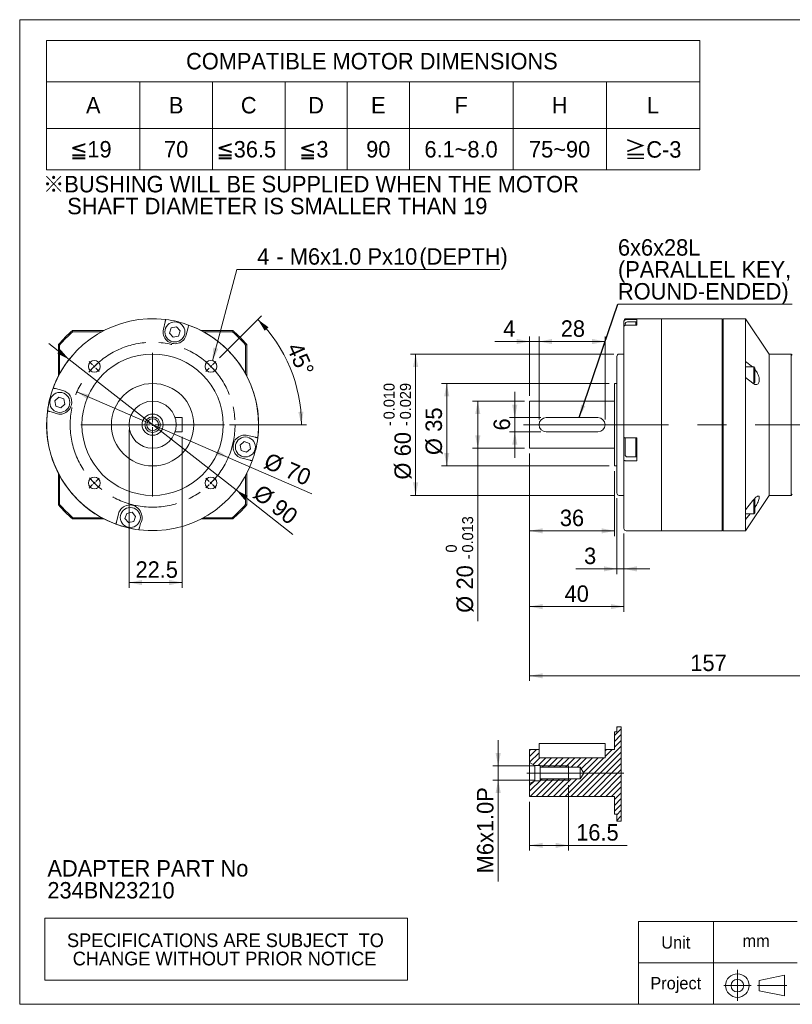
# Model space of a CAD drawing. Header units: millimetres. Extents: x 22 to 631, y 22 to 440.
# Tile 1 of 3: x 22 to 350, y 22 to 440. Entities that reach past the tile are written whole.
import ezdxf

# ---------------------------------------------------------------- set-up
doc = ezdxf.new("R2010")
doc.units = ezdxf.units.MM
doc.header["$LTSCALE"] = 2.2
doc.linetypes.add('CENTERX2', pattern=[20.32, 12.7, -2.54, 2.54, -2.54])
doc.layers.add('外框線', color=7, linetype='Continuous', lineweight=30)
doc.styles.add('SLDTEXTSTYLE0', font='ARIAL.TTF', dxfattribs={"width": 0.948})
doc.styles.add('SLDTEXTSTYLE4', font='ARIAL.TTF', dxfattribs={"width": 0.948, "bigfont": 'bigfont'})
doc.styles.add('SLDTEXTSTYLE5', font='MINGLIU.TTC', dxfattribs={"bigfont": 'bigfont'})
doc.styles.get("Standard").update_dxf_attribs({"font": 'ARIAL.TTF'})
doc.dimstyles.new('SLDDIMSTYLE0', dxfattribs={"dimtxt": 6.780361, "dimasz": 5.5, "dimexe": 0, "dimexo": 0.0625, "dimgap": 1.69509, "dimtad": 1, "dimdec": 4, "dimrnd": 1e-09, "dimzin": 12, "dimdsep": 46, "dimtxsty": 'SLDTEXTSTYLE0', "dimsah": 1, "dimcen": 0.09, "dimadec": 0, "dimazin": 0, "dimtfac": 1, "dimtdec": 4, "dimtmove": 0, "dimatfit": 3, "dimfxl": 0, "dimtolj": 1, "dimtzin": 12, "dimarcsym": 0})
doc.dimstyles.new('SLDDIMSTYLE1', dxfattribs={"dimtxt": 6.780361, "dimasz": 5.5, "dimexe": 0, "dimexo": 0.0625, "dimgap": 1.69509, "dimtad": 1, "dimdec": 4, "dimlfac": 2.2, "dimzin": 12, "dimdsep": 46, "dimtxsty": 'SLDTEXTSTYLE0', "dimsah": 1, "dimcen": 0.09, "dimadec": 4, "dimazin": 0, "dimtfac": 1, "dimtdec": 4, "dimtofl": 0, "dimtmove": 0, "dimatfit": 3, "dimfxl": 0, "dimtolj": 1, "dimtzin": 12, "dimarcsym": 0})
doc.dimstyles.new('SLDDIMSTYLE2', dxfattribs={"dimtxt": 6.780361, "dimasz": 5.5, "dimexe": 0, "dimexo": 0.0625, "dimgap": 1.69509, "dimtad": 1, "dimdec": 4, "dimrnd": 1e-09, "dimzin": 12, "dimdsep": 46, "dimtxsty": 'SLDTEXTSTYLE0', "dimsah": 1, "dimcen": 0.09, "dimadec": 0, "dimazin": 0, "dimtfac": 1, "dimtdec": 4, "dimtmove": 0, "dimatfit": 3, "dimfxl": 0, "dimtolj": 1, "dimtzin": 12, "dimarcsym": 0})
doc.dimstyles.new('SLDDIMSTYLE3', dxfattribs={"dimtxt": 6.780361, "dimasz": 5.5, "dimexe": 0, "dimexo": 0.0625, "dimgap": 1.69509, "dimtad": 1, "dimdec": 4, "dimrnd": 1e-09, "dimzin": 12, "dimdsep": 46, "dimtxsty": 'SLDTEXTSTYLE0', "dimsah": 1, "dimcen": 0.09, "dimadec": 0, "dimazin": 0, "dimtfac": 1, "dimtdec": 4, "dimtofl": 0, "dimtmove": 0, "dimatfit": 3, "dimfxl": 0, "dimtolj": 1, "dimtzin": 12, "dimarcsym": 0})
doc.dimstyles.new('SLDDIMSTYLE4', dxfattribs={"dimtxt": 6.780361, "dimasz": 5.5, "dimexe": 0, "dimexo": 0.0625, "dimgap": 1.69509, "dimtad": 0, "dimtih": 1, "dimtoh": 1, "dimdec": 0, "dimrnd": 1e-09, "dimzin": 12, "dimdsep": 46, "dimtxsty": 'SLDTEXTSTYLE0', "dimsah": 1, "dimcen": 0.09, "dimadec": 0, "dimazin": 0, "dimtfac": 1, "dimtdec": 4, "dimtofl": 0, "dimtmove": 0, "dimatfit": 3, "dimfxl": 0, "dimtolj": 1, "dimtzin": 12, "dimarcsym": 0})
doc.dimstyles.new('SLDDIMSTYLE6', dxfattribs={"dimtxt": 6.780361, "dimasz": 5.5, "dimexe": 0, "dimexo": 0.0625, "dimgap": 1.69509, "dimtad": 1, "dimdec": 4, "dimrnd": 1e-09, "dimzin": 12, "dimdsep": 46, "dimtxsty": 'SLDTEXTSTYLE0', "dimsah": 1, "dimcen": 0.09, "dimadec": 0, "dimazin": 0, "dimtfac": 1, "dimtdec": 4, "dimtofl": 0, "dimtmove": 0, "dimatfit": 3, "dimfxl": 0, "dimtolj": 1, "dimtzin": 12, "dimarcsym": 0})
doc.dimstyles.new('SLDDIMSTYLE7', dxfattribs={"dimtxt": 6.780361, "dimasz": 5.5, "dimexe": 0, "dimexo": 0.0625, "dimgap": 1.69509, "dimtad": 1, "dimdec": 4, "dimrnd": 1e-09, "dimzin": 12, "dimdsep": 46, "dimtxsty": 'SLDTEXTSTYLE0', "dimsah": 1, "dimcen": 0.09, "dimadec": 0, "dimazin": 0, "dimtol": 1, "dimtm": 0.013, "dimtfac": 1, "dimtdec": 3, "dimtofl": 0, "dimtmove": 0, "dimatfit": 3, "dimfxl": 0, "dimtolj": 1, "dimarcsym": 0})
doc.dimstyles.new('SLDDIMSTYLE8', dxfattribs={"dimtxt": 6.780361, "dimasz": 5.5, "dimexe": 0, "dimexo": 0.0625, "dimgap": 1.69509, "dimtad": 1, "dimdec": 4, "dimrnd": 1e-09, "dimzin": 12, "dimdsep": 46, "dimtxsty": 'SLDTEXTSTYLE0', "dimsah": 1, "dimcen": 0.09, "dimadec": 0, "dimazin": 0, "dimtol": 1, "dimtp": -0.01, "dimtm": 0.029, "dimtfac": 1, "dimtdec": 3, "dimtofl": 0, "dimtmove": 0, "dimatfit": 3, "dimfxl": 0, "dimtolj": 1, "dimtzin": 0, "dimarcsym": 0})
doc.dimstyles.new('SLDDIMSTYLE9', dxfattribs={"dimtxt": 0, "dimasz": 5.5, "dimexe": 0, "dimexo": 0.0625, "dimgap": 0, "dimtad": 0, "dimtih": 1, "dimtoh": 1, "dimdec": 0, "dimrnd": 1e-09, "dimzin": 0, "dimdsep": 46, "dimtxsty": 'Standard', "dimsah": 1, "dimcen": 0.09, "dimadec": 0, "dimazin": 0, "dimtfac": 5.5, "dimtdec": 0, "dimtofl": 0, "dimtmove": 0, "dimatfit": 3, "dimfxl": 0, "dimtolj": 1, "dimtzin": 0, "dimarcsym": 0})

# ---------------------------------------------------------------- blocks, each defined once
blk = doc.blocks.new('E2')
at = {"layer": '外框線', "color": 7, "lineweight": 0}
for p, q in [((284.62, 57.22), (284.62, 22.02)), ((352.08, 57.22), (284.62, 57.22)), ((316.56, 57.22), (316.56, 22.02)), ((352.08, 39.62), (284.62, 39.62)), ((335.94, 32.17), (346.67, 34.37)), ((346.67, 34.37), (346.67, 25.57)), ((335.94, 32.17), (335.94, 27.77)), ((335.94, 27.77), (346.67, 25.57))]:
    blk.add_line(p, q, dxfattribs=at)
at = {"layer": '外框線', "color": 7, "linetype": 'CENTERX2', "lineweight": 0}
for p, q in [((326.65, 36.7), (326.65, 23.47)), ((320.87, 29.96), (332.45, 29.96)), ((335.15, 29.96), (347.62, 29.96))]:
    blk.add_line(p, q, dxfattribs=at)
at = {"layer": '外框線', "color": 7, "lineweight": 0}
for radius in [5, 2.7]:
    blk.add_circle((326.65, 29.96), radius, dxfattribs=at)
at = {"color": 7, "linetype": 'Continuous', "lineweight": 0, "char_height": 5.239, "attachment_point": 1, "style": 'SLDTEXTSTYLE0'}
for s, insert in [('Unit', (294.34, 50.9)), ('mm', (328.82, 51.55)), ('Project', (289.69, 33.59))]:
    blk.add_mtext(s, dxfattribs=dict(at, insert=insert))
blk = doc.blocks.new('SW_NOTE_0')
at = {"color": 0, "linetype": 'Continuous', "lineweight": 0, "char_height": 6.985, "attachment_point": 1, "style": 'SLDTEXTSTYLE0'}
for s, insert in [('ADAPTER PART No', (0, 9)), ('234BN23210', (0, -0.31))]:
    blk.add_mtext(s, dxfattribs=dict(at, insert=insert))
blk = doc.blocks.new('SW_NOTE_1')
at = {"color": 0, "linetype": 'Continuous', "lineweight": 0, "char_height": 6.985, "attachment_point": 1}
for s, insert, style in [('\\M+181A6BUSHING WILL BE SUPPLIED WHEN THE MOTOR', (0, 9), 'SLDTEXTSTYLE4'), ('    SHAFT DIAMETER IS SMALLER THAN 19', (0, -0.31), 'SLDTEXTSTYLE0')]:
    blk.add_mtext(s, dxfattribs=dict(at, insert=insert, style=style))
blk = doc.blocks.new('SW_TABLEANNOTATION_0')
at = {"color": 0, "linetype": 'Continuous', "lineweight": 0}
for p, q in [((0, 0), (0, -55)), ((277.2, 0), (0, 0)), ((277.2, -55), (277.2, 0)), ((0, -17.6), (277.2, -17.6)), ((39.6, -17.6), (39.6, -55)), ((70.4, -17.6), (70.4, -55)), ((101.2, -17.6), (101.2, -55)), ((127.6, -17.6), (127.6, -55)), ((154, -17.6), (154, -55)), ((198, -17.6), (198, -55)), ((237.6, -17.6), (237.6, -55)), ((0, -37.4), (277.2, -37.4)), ((0, -55), (277.2, -55))]:
    blk.add_line(p, q, dxfattribs=at)
at = {"color": 0, "linetype": 'Continuous', "lineweight": 0, "attachment_point": 1}
for s, insert, char_height, style in [('COMPATIBLE MOTOR DIMENSIONS', (59.18, -5.33), 6.985, 'SLDTEXTSTYLE0'), ('A', (16.7, -24.03), 6.98, 'SLDTEXTSTYLE0'), ('B', (51.9, -24.03), 6.98, 'SLDTEXTSTYLE0'), ('C', (82.44, -24.03), 6.98, 'SLDTEXTSTYLE0'), ('D', (111.04, -24.03), 6.98, 'SLDTEXTSTYLE0'), ('E', (137.7, -24.03), 6.98, 'SLDTEXTSTYLE0'), ('F', (173.15, -24.03), 6.98, 'SLDTEXTSTYLE0'), ('H', (214.44, -24.03), 6.98, 'SLDTEXTSTYLE0'), ('L', (254.81, -24.03), 6.98, 'SLDTEXTSTYLE0'), ('\\M+1818519', (9.97, -42.73), 6.985, 'SLDTEXTSTYLE4'), ('70', (49.83, -42.73), 6.985, 'SLDTEXTSTYLE0'), ('\\M+1818536.5', (72.09, -42.73), 6.985, 'SLDTEXTSTYLE4'), ('\\M+181853', (107.16, -42.73), 6.985, 'SLDTEXTSTYLE4'), ('90', (135.63, -42.73), 6.985, 'SLDTEXTSTYLE0'), ('6.1~8.0', (160.35, -42.73), 6.985, 'SLDTEXTSTYLE0'), ('75~90', (204.74, -42.73), 6.985, 'SLDTEXTSTYLE0'), ('\\M+18186', (245.24, -42.94), 6.985, 'SLDTEXTSTYLE5'), ('C-3', (254.55, -42.79), 6.985, 'SLDTEXTSTYLE0')]:
    blk.add_mtext(s, dxfattribs=dict(at, insert=insert, char_height=char_height, style=style))
blk = doc.blocks.new('SW_TABLEANNOTATION_1')
at = {"color": 0, "linetype": 'Continuous', "lineweight": 0}
for p, q in [((0, 0), (0, -26.4)), ((154, 0), (0, 0)), ((154, -26.4), (154, 0)), ((0, -26.4), (154, -26.4))]:
    blk.add_line(p, q, dxfattribs=at)
at = {"color": 0, "linetype": 'Continuous', "lineweight": 0, "char_height": 5.8208, "attachment_point": 1, "style": 'SLDTEXTSTYLE0'}
for s, insert in [('SPECIFICATIONS ARE SUBJECT  TO ', (9.46, -6.5)), ('CHANGE WITHOUT PRIOR NOTICE', (11.89, -14.26))]:
    blk.add_mtext(s, dxfattribs=dict(at, insert=insert))
blk = doc.blocks.new('*D11')
at = {"color": 7, "linetype": 'Continuous', "lineweight": 0}
for q in [(46.3, 281.97), (146.06, 238.77)]:
    blk.add_line((110.54, 254.15), q, dxfattribs=at)
for points in [[(46.3, 281.97), (50.91, 278.77), (51.78, 280.79)], [(110.54, 254.15), (105.93, 257.34), (105.05, 255.32)]]:
    blk.add_solid(points, dxfattribs=at)
at = {"color": 7, "linetype": 'Continuous', "lineweight": 0, "char_height": 6.985, "attachment_point": 1, "rotation": 336.5845, "style": 'SLDTEXTSTYLE0'}
for s, insert in [('%%c', (127.86, 256.44)), ('70', (136.93, 252.51))]:
    blk.add_mtext(s, dxfattribs=dict(at, insert=insert))
blk = doc.blocks.new('*D12')
at = {"color": 7, "linetype": 'Continuous', "lineweight": 0}
for p, q in [((106.84, 296.48), (124.65, 314.29)), ((111.12, 268.06), (143.8, 268.06))]:
    blk.add_line(p, q, dxfattribs=at)
blk.add_arc((78.42, 268.06), 63.18, 0, 45, dxfattribs=at)
for points in [[(123.1, 312.73), (126, 307.94), (127.62, 309.42)], [(141.6, 268.06), (142.46, 273.6), (140.26, 273.5)]]:
    blk.add_solid(points, dxfattribs=at)
at = {"color": 7, "linetype": 'Continuous', "lineweight": 0, "insert": (141.59, 303.68), "char_height": 6.985, "attachment_point": 1, "rotation": 293.8543, "style": 'SLDTEXTSTYLE0'}
blk.add_mtext('45°', dxfattribs=at)
blk = doc.blocks.new('*D13')
at = {"color": 7, "linetype": 'Continuous', "lineweight": 0}
for p, q in [((42.96, 295.77), (34.3, 302.54)), ((113.87, 240.34), (42.96, 295.77)), ((113.87, 240.34), (138.01, 221.48))]:
    blk.add_line(p, q, dxfattribs=at)
blk.add_arc((78.42, 268.06), 45, 139.1892, 259.7603, dxfattribs=at)
for points in [[(42.96, 295.77), (39.31, 300.02), (37.95, 298.29)], [(113.87, 240.34), (117.53, 236.09), (118.88, 237.82)]]:
    blk.add_solid(points, dxfattribs=at)
at = {"color": 7, "linetype": 'Continuous', "lineweight": 0, "char_height": 6.985, "attachment_point": 1, "rotation": 321.9881, "style": 'SLDTEXTSTYLE0'}
for s, insert in [('%%c', (124.85, 243.17)), ('90', (132.65, 237.08))]:
    blk.add_mtext(s, dxfattribs=dict(at, insert=insert))
blk = doc.blocks.new('*D14')
at = {"color": 7, "linetype": 'Continuous', "lineweight": 0}
for p, q in [((68.42, 265.86), (68.42, 198.86)), ((90.92, 262.86), (90.92, 198.86)), ((68.42, 201.06), (90.92, 201.06))]:
    blk.add_line(p, q, dxfattribs=at)
for points in [[(68.42, 201.06), (73.92, 199.96), (73.92, 202.16)], [(90.92, 201.06), (85.42, 202.16), (85.42, 199.96)]]:
    blk.add_solid(points, dxfattribs=at)
at = {"color": 7, "linetype": 'Continuous', "lineweight": 0, "insert": (71.17, 210.06), "char_height": 6.985, "attachment_point": 1, "style": 'SLDTEXTSTYLE0'}
blk.add_mtext('22.5', dxfattribs=at)
blk = doc.blocks.new('*D15')
at = {"color": 7, "linetype": 'Continuous', "lineweight": 0}
for p, q in [((103.81, 295.22), (114.18, 333.99)), ((114.18, 333.99), (225.78, 333.99))]:
    blk.add_line(p, q, dxfattribs=at)
blk.add_solid([(103.81, 295.22), (106.3, 300.25), (104.17, 300.82)], dxfattribs=at)
at = {"color": 7, "linetype": 'Continuous', "lineweight": 0, "attachment_point": 1, "style": 'SLDTEXTSTYLE0'}
for s, insert, char_height in [('4', (122.82, 342.99), 6.98), ('M6x1.0', (136.67, 342.99), 6.985), ('Px', (169.64, 342.99), 6.985), ('10', (180.5, 342.99), 6.985), ('(DEPTH)', (191.67, 342.99), 6.985), (' - ', (128.4, 342.99), 6.985)]:
    blk.add_mtext(s, dxfattribs=dict(at, insert=insert, char_height=char_height))
blk = doc.blocks.new('SW_CENTERMARKSYMBOL_0')
at = {"color": 0, "linetype": 'Continuous', "lineweight": 0}
for p, q in [((0, 1), (0, 30.5)), ((-1, 0), (-30.5, 0)), ((0, 0), (-0.5, 0)), ((0, 0), (0, 0.5)), ((0, 0), (0, -0.5)), ((0, 0), (0.5, 0)), ((1, 0), (30.5, 0)), ((0, -1), (0, -30.5))]:
    blk.add_line(p, q, dxfattribs=at)
blk = doc.blocks.new('SW_CENTERMARKSYMBOL_1')
at = {"color": 0, "linetype": 'Continuous', "lineweight": 0}
for p, q in [((-50.2, 0.71), (-51.62, 2.12)), ((-49.5, 0), (-49.85, 0.35)), ((0, 0), (-0.35, -0.35)), ((0, 0), (0.35, 0.35)), ((0.71, 0.71), (2.12, 2.12)), ((-49.5, 0), (-49.14, -0.35)), ((-48.79, -0.71), (-47.38, -2.12)), ((-0.71, -0.71), (-2.12, -2.12)), ((-49.5, -49.5), (-49.85, -49.85)), ((-49.5, -49.5), (-49.14, -49.14)), ((-48.79, -48.79), (-47.38, -47.38)), ((-0.71, -48.79), (-2.12, -47.38)), ((0, -49.5), (-0.35, -49.14)), ((0, -49.5), (0.35, -49.85)), ((-50.2, -50.2), (-51.62, -51.62)), ((0.71, -50.2), (2.12, -51.62))]:
    blk.add_line(p, q, dxfattribs=at)
for start, end in [(134.1815, 135), (130.0889, 133.363), (46.637, 49.9111), (45, 45.8185), (136.637, 139.9111), (135, 135.8185), (44.1815, 45), (40.0889, 43.363), (220.0889, 223.363), (224.1815, 225), (225, 225.8185), (314.1815, 315), (315, 315.8185), (316.637, 319.9111), (226.637, 229.9111), (310.0889, 313.363)]:
    blk.add_arc((-24.75, -24.75), 35, start, end, dxfattribs=at)
blk = doc.blocks.new('*D18')
at = {"color": 7, "linetype": 'Continuous', "lineweight": 0}
for p, q in [((238.47, 255.86), (238.47, 159.26)), ((395.47, 232.04), (395.47, 159.26)), ((238.47, 161.46), (395.47, 161.46))]:
    blk.add_line(p, q, dxfattribs=at)
for points in [[(238.47, 161.46), (243.97, 160.36), (243.97, 162.56)], [(395.47, 161.46), (389.97, 162.56), (389.97, 160.36)]]:
    blk.add_solid(points, dxfattribs=at)
at = {"color": 7, "linetype": 'Continuous', "lineweight": 0, "insert": (306.69, 170.46), "char_height": 6.985, "attachment_point": 1, "style": 'SLDTEXTSTYLE0'}
blk.add_mtext('157', dxfattribs=at)
blk = doc.blocks.new('*D24')
at = {"color": 7, "linetype": 'Continuous', "lineweight": 0}
for p, q in [((232.16, 271.06), (232.16, 282.06)), ((243.27, 271.06), (229.96, 271.06)), ((232.16, 271.06), (232.16, 265.06)), ((243.27, 265.06), (229.96, 265.06)), ((232.16, 265.06), (232.16, 254.06))]:
    blk.add_line(p, q, dxfattribs=at)
for points in [[(232.16, 271.06), (233.26, 276.56), (231.06, 276.56)], [(232.16, 265.06), (231.06, 259.56), (233.26, 259.56)]]:
    blk.add_solid(points, dxfattribs=at)
at = {"color": 7, "linetype": 'Continuous', "lineweight": 0, "insert": (223.16, 265.61), "char_height": 6.98, "attachment_point": 1, "rotation": 90, "style": 'SLDTEXTSTYLE0'}
blk.add_mtext('6', dxfattribs=at)
blk = doc.blocks.new('*D25')
at = {"color": 7, "linetype": 'Continuous', "lineweight": 0}
for p, q in [((236.27, 278.06), (214.27, 278.06)), ((216.47, 278.06), (216.47, 258.06)), ((236.27, 258.06), (214.27, 258.06)), ((216.47, 258.06), (216.47, 184.71))]:
    blk.add_line(p, q, dxfattribs=at)
for points in [[(216.47, 278.06), (215.37, 272.56), (217.57, 272.56)], [(216.47, 258.06), (217.57, 263.56), (215.37, 263.56)]]:
    blk.add_solid(points, dxfattribs=at)
at = {"color": 7, "linetype": 'Continuous', "lineweight": 0, "attachment_point": 1, "rotation": 90, "style": 'SLDTEXTSTYLE0'}
for s, insert, char_height in [('0.013', (209.82, 213.78), 4.657), ('0', (202.88, 213.78), 4.66), ('-', (209.82, 210.94), 4.66), ('20', (207.47, 198.1), 6.985), ('%%c', (207.47, 188.21), 6.985)]:
    blk.add_mtext(s, dxfattribs=dict(at, insert=insert, char_height=char_height))
blk = doc.blocks.new('*D26')
at = {"color": 7, "linetype": 'Continuous', "lineweight": 0}
for p, q in [((272.27, 285.56), (201.07, 285.56)), ((203.27, 250.56), (203.27, 285.56)), ((272.27, 250.56), (201.07, 250.56))]:
    blk.add_line(p, q, dxfattribs=at)
for points in [[(203.27, 285.56), (202.17, 280.06), (204.37, 280.06)], [(203.27, 250.56), (204.37, 256.06), (202.17, 256.06)]]:
    blk.add_solid(points, dxfattribs=at)
at = {"color": 7, "linetype": 'Continuous', "lineweight": 0, "char_height": 6.985, "attachment_point": 1, "rotation": 90, "style": 'SLDTEXTSTYLE0'}
for s, insert in [('35', (194.27, 265.08)), ('%%c', (194.27, 255.19))]:
    blk.add_mtext(s, dxfattribs=dict(at, insert=insert))
blk = doc.blocks.new('*D27')
at = {"color": 7, "linetype": 'Continuous', "lineweight": 0}
for p, q in [((274.27, 298.06), (187.87, 298.06)), ((190.07, 298.06), (190.07, 238.06)), ((274.27, 238.06), (187.87, 238.06))]:
    blk.add_line(p, q, dxfattribs=at)
for points in [[(190.07, 298.06), (188.97, 292.56), (191.17, 292.56)], [(190.07, 238.06), (191.17, 243.56), (188.97, 243.56)]]:
    blk.add_solid(points, dxfattribs=at)
at = {"color": 7, "linetype": 'Continuous', "lineweight": 0, "attachment_point": 1, "rotation": 90, "style": 'SLDTEXTSTYLE0'}
for s, insert, char_height in [('0.010', (176.48, 270.34), 4.657), ('0.029', (183.42, 270.34), 4.657), ('-', (176.48, 267.49), 4.66), ('-', (183.42, 267.49), 4.66), ('60', (181.07, 254.65), 6.985), ('%%c', (181.07, 244.76), 6.985)]:
    blk.add_mtext(s, dxfattribs=dict(at, insert=insert, char_height=char_height))
blk = doc.blocks.new('*D28')
at = {"color": 7, "linetype": 'Continuous', "lineweight": 0}
for p, q in [((238.47, 280.26), (238.47, 305.57)), ((242.47, 270.26), (242.47, 305.57)), ((238.47, 303.37), (223.76, 303.37)), ((238.47, 303.37), (242.47, 303.37)), ((242.47, 303.37), (253.47, 303.37))]:
    blk.add_line(p, q, dxfattribs=at)
for points in [[(238.47, 303.37), (232.97, 304.47), (232.97, 302.27)], [(242.47, 303.37), (247.97, 302.27), (247.97, 304.47)]]:
    blk.add_solid(points, dxfattribs=at)
at = {"color": 7, "linetype": 'Continuous', "lineweight": 0, "insert": (227.25, 312.37), "char_height": 6.98, "attachment_point": 1, "style": 'SLDTEXTSTYLE0'}
blk.add_mtext('4', dxfattribs=at)
blk = doc.blocks.new('*D29')
at = {"color": 7, "linetype": 'Continuous', "lineweight": 0}
for p, q in [((242.47, 270.26), (242.47, 305.57)), ((270.47, 270.26), (270.47, 305.57)), ((242.47, 303.37), (270.47, 303.37))]:
    blk.add_line(p, q, dxfattribs=at)
for points in [[(242.47, 303.37), (247.97, 302.27), (247.97, 304.47)], [(270.47, 303.37), (264.97, 304.47), (264.97, 302.27)]]:
    blk.add_solid(points, dxfattribs=at)
at = {"color": 7, "linetype": 'Continuous', "lineweight": 0, "insert": (251.67, 312.37), "char_height": 6.985, "attachment_point": 1, "style": 'SLDTEXTSTYLE0'}
blk.add_mtext('28', dxfattribs=at)
blk = doc.blocks.new('*D30')
at = {"color": 7, "linetype": 'Continuous', "lineweight": 0}
for p, q in [((238.47, 255.86), (238.47, 220.8)), ((274.47, 248.36), (274.47, 220.8)), ((238.47, 223), (274.47, 223))]:
    blk.add_line(p, q, dxfattribs=at)
for points in [[(238.47, 223), (243.97, 221.9), (243.97, 224.1)], [(274.47, 223), (268.97, 224.1), (268.97, 221.9)]]:
    blk.add_solid(points, dxfattribs=at)
at = {"color": 7, "linetype": 'Continuous', "lineweight": 0, "insert": (251.3, 232), "char_height": 6.985, "attachment_point": 1, "style": 'SLDTEXTSTYLE0'}
blk.add_mtext('36', dxfattribs=at)
blk = doc.blocks.new('*D31')
at = {"color": 7, "linetype": 'Continuous', "lineweight": 0}
for p, q in [((275.47, 236.86), (275.47, 204.66)), ((278.47, 221.86), (278.47, 204.66)), ((275.47, 206.86), (258.09, 206.86)), ((275.47, 206.86), (278.47, 206.86)), ((278.47, 206.86), (289.47, 206.86))]:
    blk.add_line(p, q, dxfattribs=at)
for points in [[(275.47, 206.86), (269.97, 207.96), (269.97, 205.76)], [(278.47, 206.86), (283.97, 205.76), (283.97, 207.96)]]:
    blk.add_solid(points, dxfattribs=at)
at = {"color": 7, "linetype": 'Continuous', "lineweight": 0, "insert": (261.58, 215.87), "char_height": 6.98, "attachment_point": 1, "style": 'SLDTEXTSTYLE0'}
blk.add_mtext('3', dxfattribs=at)
blk = doc.blocks.new('*D32')
at = {"color": 7, "linetype": 'Continuous', "lineweight": 0}
for p, q in [((238.47, 255.86), (238.47, 188.64)), ((278.47, 221.86), (278.47, 188.64)), ((238.47, 190.84), (278.47, 190.84))]:
    blk.add_line(p, q, dxfattribs=at)
for points in [[(238.47, 190.84), (243.97, 189.74), (243.97, 191.94)], [(278.47, 190.84), (272.97, 191.94), (272.97, 189.74)]]:
    blk.add_solid(points, dxfattribs=at)
at = {"color": 7, "linetype": 'Continuous', "lineweight": 0, "insert": (253.3, 199.84), "char_height": 6.985, "attachment_point": 1, "style": 'SLDTEXTSTYLE0'}
blk.add_mtext('40', dxfattribs=at)
blk = doc.blocks.new('SW_NOTE_2')
at = {"color": 0, "linetype": 'Continuous', "lineweight": 0}
for p, q in [((0, 0), (73.99, 0)), ((73.99, 0), (0, 0)), ((0, 0), (73.99, 0)), ((73.99, 0), (0, 0)), ((0, 0), (73.99, 0)), ((73.99, 0), (0, 0))]:
    blk.add_line(p, q, dxfattribs=at)
at = {"color": 0, "linetype": 'Continuous', "lineweight": 0, "char_height": 6.985, "attachment_point": 1, "style": 'SLDTEXTSTYLE0'}
for s, insert in [('6x6x28L', (0, 27.63)), ('(PARALLEL KEY,', (0, 18.32)), ('ROUND-ENDED)', (0, 9.01))]:
    blk.add_mtext(s, dxfattribs=dict(at, insert=insert))
blk = doc.blocks.new('SW_HATCH_0')
at = {"color": 0, "linetype": 'Continuous', "lineweight": 0}
for p, q in [((-1, 36.04), (1.91, 38.95)), ((0, 39.51), (0.28, 39.79)), ((-1, 33.57), (1.91, 36.48)), ((-1, 31.1), (1.91, 34.01)), ((-37, 27.21), (-34.06, 30.15)), ((-37, 29.68), (-36.53, 30.15)), ((-19.48, 10.15), (1.91, 31.54)), ((-5, 27.1), (-1.95, 30.15)), ((-5, 29.57), (-4.42, 30.15)), ((-37, 24.74), (-33, 28.74)), ((-35.49, 23.78), (-32.62, 26.65)), ((-33.4, 23.4), (-30.15, 26.65)), ((-31.68, 22.65), (-27.68, 26.65)), ((-29.21, 22.65), (-25.21, 26.65)), ((-26.74, 22.65), (-22.74, 26.65)), ((-24.27, 22.65), (-20.27, 26.65)), ((-21.95, 10.15), (-5.45, 26.65)), ((-21.8, 22.65), (-17.8, 26.65)), ((-19.33, 22.65), (-15.33, 26.65)), ((-17.01, 10.15), (1.91, 29.07)), ((-16.86, 22.65), (-12.86, 26.65)), ((-15.08, 21.96), (-10.39, 26.65)), ((-14.54, 10.15), (1.91, 26.6)), ((-14.16, 20.42), (-7.92, 26.65)), ((-12.07, 10.15), (1.91, 24.14)), ((-9.6, 10.15), (1.91, 21.67)), ((-37, 12.39), (-31.74, 17.65)), ((-37, 14.86), (-35.13, 16.73)), ((-36.77, 10.15), (-29.27, 17.65)), ((-34.3, 10.15), (-26.8, 17.65)), ((-31.83, 10.15), (-24.33, 17.65)), ((-29.36, 10.15), (-21.86, 17.65)), ((-26.89, 10.15), (-19.39, 17.65)), ((-24.42, 10.15), (-16.92, 17.65)), ((-7.13, 10.15), (1.91, 19.2)), ((-4.67, 10.15), (1.91, 16.73)), ((-2.2, 10.15), (1.91, 14.26)), ((-1, 8.88), (1.91, 11.79)), ((-1, 6.41), (1.91, 9.32)), ((-1, 3.94), (1.91, 6.85)), ((0, 2.47), (1.91, 4.38)), ((0, 0), (1.91, 1.91))]:
    blk.add_line(p, q, dxfattribs=at)
blk = doc.blocks.new('*D45')
at = {"color": 7, "linetype": 'Continuous', "lineweight": 0}
for p, q in [((225.11, 123.19), (225.11, 134.19)), ((240.77, 123.19), (222.91, 123.19)), ((225.11, 117.19), (225.11, 123.19)), ((240.77, 117.19), (222.91, 117.19)), ((225.11, 117.19), (225.11, 74.09))]:
    blk.add_line(p, q, dxfattribs=at)
for points in [[(225.11, 123.19), (226.21, 128.69), (224.01, 128.69)], [(225.11, 117.19), (224.01, 111.69), (226.21, 111.69)]]:
    blk.add_solid(points, dxfattribs=at)
at = {"color": 7, "linetype": 'Continuous', "lineweight": 0, "attachment_point": 1, "rotation": 90, "style": 'SLDTEXTSTYLE0'}
for s, insert, char_height in [('x1.0P', (216.1, 90.5), 6.985), ('6', (216.1, 85.33), 6.98), ('M', (216.1, 77.58), 6.98)]:
    blk.add_mtext(s, dxfattribs=dict(at, insert=insert, char_height=char_height))
blk = doc.blocks.new('*D46')
at = {"color": 7, "linetype": 'Continuous', "lineweight": 0}
for p, q in [((254.97, 114.99), (254.97, 87.27)), ((238.47, 107.99), (238.47, 87.27)), ((238.47, 89.47), (254.97, 89.47)), ((254.97, 89.47), (279.84, 89.47))]:
    blk.add_line(p, q, dxfattribs=at)
for points in [[(238.47, 89.47), (243.97, 88.37), (243.97, 90.57)], [(254.97, 89.47), (249.47, 90.57), (249.47, 88.37)]]:
    blk.add_solid(points, dxfattribs=at)
at = {"color": 7, "linetype": 'Continuous', "lineweight": 0, "insert": (258.24, 98.48), "char_height": 6.985, "attachment_point": 1, "style": 'SLDTEXTSTYLE0'}
blk.add_mtext('16.5', dxfattribs=at)

msp = doc.modelspace()

# ---------------------------------------------------------------- linework, layer by layer
at = {"color": 7, "linetype": 'Continuous', "lineweight": 0}
for p, q in [((22, 440), (631.4, 440)), ((22, 22), (22, 440)), ((277.382967, 139.826828), (275.473891, 139.826828)), ((242.973893, 123.186392), (254.973892, 123.186392)), ((254.973892, 117.186391), (254.973892, 123.186392)), ((242.973893, 117.186391), (254.973892, 117.186391)), ((22, 22), (631.4, 22))]:
    msp.add_line(p, q, dxfattribs=at)
at = {"color": 7, "linetype": 'Continuous', "lineweight": 15}
for p, q in [((83.761507, 311.730622), (83.010984, 308.604466)), ((88.605904, 309.627204), (86.342804, 309.167078)), ((90.135933, 307.897361), (88.605904, 309.627204)), ((92.734682, 306.270013), (93.485206, 309.396169)), ((278.47389, 311.730622), (278.47389, 312.056257)), ((278.47389, 311.730622), (278.47389, 309.396169)), ((278.47389, 262.713046), (278.47389, 309.396169)), ((278.973891, 310.271161), (278.973891, 310.687239)), ((294.37389, 313.056259), (279.47389, 313.056259)), ((283.97389, 312.709188), (279.47389, 312.709188)), ((279.47389, 310.374735), (283.97389, 310.374735)), ((283.473891, 311.687237), (279.973889, 311.687237)), ((283.97389, 311.18724), (283.473891, 311.687237)), ((283.473891, 310.374735), (283.473891, 311.687237)), ((283.97389, 310.374735), (283.97389, 312.709188)), ((294.47389, 313.056259), (294.37389, 312.956257)), ((294.37389, 223.056255), (294.37389, 313.056259)), ((320.17389, 313.056259), (294.47389, 313.056259)), ((294.47389, 268.056257), (294.47389, 313.056259)), ((320.67389, 312.556258), (320.17389, 313.056259)), ((320.17389, 268.056257), (320.17389, 313.056259)), ((330.07389, 313.056259), (320.67389, 313.056259)), ((320.67389, 268.056257), (320.67389, 313.056259)), ((340.173891, 298.056256), (330.07389, 313.056259)), ((330.07389, 294.88618), (330.07389, 313.056259)), ((44.598922, 307.556259), (44.414621, 308.056256)), ((44.414621, 308.056256), (57.802768, 308.056256)), ((56.860235, 307.556259), (44.598922, 307.556259)), ((86.342804, 309.167078), (85.609734, 306.977114)), ((85.609734, 306.977114), (87.139762, 305.247276)), ((87.139762, 305.247276), (89.402862, 305.707397)), ((89.402862, 305.707397), (90.135933, 307.897361)), ((99.033823, 308.056256), (112.421971, 308.056256)), ((112.237669, 307.556259), (99.976357, 307.556259)), ((112.237669, 307.556259), (112.421971, 308.056256)), ((38.418297, 288.671784), (38.418297, 302.059932)), ((38.918294, 301.875631), (38.418297, 302.059932)), ((38.918294, 301.875631), (38.918294, 289.614318)), ((118.418295, 302.059932), (117.918298, 301.875631)), ((117.918298, 289.614318), (117.918298, 301.875631)), ((118.418295, 302.059932), (118.418295, 288.671784)), ((275.473891, 239.056258), (275.473891, 297.056256)), ((278.47389, 298.056256), (276.47389, 298.056256)), ((349.473889, 298.056256), (340.173891, 298.056256)), ((340.173891, 268.056257), (340.173891, 298.056256)), ((349.97389, 297.556257), (349.473889, 298.056256)), ((349.473889, 268.056257), (349.473889, 298.056256)), ((330.07389, 294.88618), (333.023972, 292.586824)), ((330.07389, 288.065059), (330.07389, 294.88618)), ((333.607224, 292.586824), (330.07389, 292.586824)), ((334.073891, 292.120157), (333.607224, 292.586824)), ((333.607224, 292.586824), (333.607224, 291.873627)), ((333.607224, 291.873627), (333.607224, 285.586825)), ((334.073891, 292.120157), (334.073891, 291.502053)), ((334.073891, 291.502053), (334.073891, 286.05349)), ((275.473891, 285.556257), (274.473889, 285.556257)), ((274.473889, 250.556257), (274.473889, 285.556257)), ((333.138722, 285.676264), (330.07389, 288.065059)), ((330.07389, 231.929327), (330.07389, 288.065059)), ((333.274855, 285.586825), (333.607224, 285.586825)), ((333.607224, 285.586825), (334.073891, 286.05349)), ((40.262904, 282.615736), (37.165254, 283.359415)), ((38.577191, 279.773894), (36.847349, 278.243865)), ((36.847349, 278.243865), (37.307475, 275.980765)), ((37.307475, 275.980765), (39.497439, 275.247695)), ((40.767156, 279.040823), (38.577191, 279.773894)), ((39.497439, 275.247695), (41.227277, 276.777723)), ((41.227277, 276.777723), (40.767156, 279.040823)), ((274.473889, 278.056257), (238.473891, 278.056257)), ((238.473891, 258.056257), (238.473891, 278.056257)), ((34.775194, 273.649067), (36.410335, 273.256503)), ((87.957688, 271.056257), (90.918296, 271.056257)), ((90.918296, 265.056257), (90.918296, 271.056257)), ((245.47389, 271.056257), (267.47389, 271.056257)), ((294.47389, 223.056255), (294.47389, 268.056257)), ((320.17389, 223.056255), (320.17389, 268.056257)), ((320.67389, 223.056255), (320.67389, 268.056257)), ((340.173891, 238.056258), (340.173891, 268.056257)), ((349.473889, 238.056258), (349.473889, 268.056257)), ((87.957688, 265.056257), (90.918296, 265.056257)), ((122.09266, 262.713046), (118.723411, 263.521931)), ((267.47389, 265.056257), (245.47389, 265.056257)), ((117.339153, 260.864819), (115.609314, 259.334791)), ((115.609314, 259.334791), (116.069436, 257.071691)), ((119.529117, 260.131749), (117.339153, 260.864819)), ((119.989242, 257.868649), (119.529117, 260.131749)), ((278.47389, 262.713046), (278.47389, 253.798232)), ((278.973891, 255.35172), (278.973891, 261.85172)), ((283.97389, 262.478113), (279.47389, 262.478113)), ((283.473891, 261.417438), (283.473891, 262.478113)), ((283.473891, 254.35172), (283.473891, 261.417438)), ((283.97389, 262.35172), (283.847498, 262.478113)), ((283.97389, 252.754413), (283.97389, 262.478113)), ((116.069436, 257.071691), (118.2594, 256.33862)), ((118.2594, 256.33862), (119.989242, 257.868649)), ((238.473891, 258.056257), (274.473889, 258.056257)), ((116.388958, 253.798232), (119.758207, 252.989347)), ((278.47389, 253.798232), (278.47389, 252.989347)), ((278.47389, 224.056257), (278.47389, 252.989347)), ((279.47389, 252.754413), (283.97389, 252.754413)), ((279.973889, 254.35172), (283.473891, 254.35172)), ((283.473891, 254.35172), (283.97389, 254.85172)), ((38.418297, 234.052582), (38.418297, 247.44073)), ((118.418295, 247.44073), (118.418295, 234.052582)), ((274.473889, 250.556257), (275.473891, 250.556257)), ((38.918294, 246.498196), (38.918294, 234.236883)), ((117.918298, 234.236883), (117.918298, 246.498196)), ((349.473889, 238.056258), (349.97389, 238.556257)), ((38.918294, 234.236883), (38.418297, 234.052582)), ((118.418295, 234.052582), (117.918298, 234.236883)), ((276.47389, 238.056258), (278.47389, 238.056258)), ((330.07389, 223.056255), (340.173891, 238.056258)), ((330.07389, 231.929327), (333.138722, 235.827485)), ((333.607224, 236.341661), (333.607224, 231.620008)), ((334.073891, 236.770822), (334.073891, 231.902341)), ((340.173891, 238.056258), (349.473889, 238.056258)), ((63.917178, 230.143955), (63.115138, 226.803216)), ((67.43373, 230.405117), (66.700659, 228.215153)), ((69.69683, 230.865239), (67.43373, 230.405117)), ((71.226858, 229.1354), (69.69683, 230.865239)), ((330.07389, 231.929327), (330.07389, 227.749335)), ((330.07389, 230.23749), (333.607224, 230.23749)), ((332.030141, 230.23749), (330.07389, 227.749335)), ((333.607224, 231.620008), (333.607224, 230.23749)), ((333.607224, 230.23749), (334.073891, 230.704157)), ((334.073891, 231.902341), (334.073891, 230.704157)), ((44.414621, 228.056258), (44.598922, 228.556255)), ((57.802768, 228.056258), (44.414621, 228.056258)), ((44.598922, 228.556255), (56.860235, 228.556255)), ((66.700659, 228.215153), (68.230688, 226.48531)), ((68.230688, 226.48531), (70.493787, 226.945436)), ((70.493787, 226.945436), (71.226858, 229.1354)), ((72.825486, 224.413155), (73.218049, 226.048297)), ((112.421971, 228.056258), (99.033823, 228.056258)), ((99.976357, 228.556255), (112.237669, 228.556255)), ((112.421971, 228.056258), (112.237669, 228.556255)), ((330.07389, 223.056255), (330.07389, 227.749335)), ((279.47389, 223.056255), (294.37389, 223.056255)), ((294.37389, 223.156257), (294.47389, 223.056255)), ((294.47389, 223.056255), (320.17389, 223.056255)), ((320.17389, 223.056255), (320.67389, 223.556256)), ((320.67389, 223.056255), (330.07389, 223.056255)), ((275.473891, 139.826828), (275.473891, 137.686391)), ((274.473892, 137.686391), (274.473892, 130.186391)), ((275.473891, 137.686391), (274.473892, 137.686391)), ((242.473894, 130.186391), (238.473889, 130.186391)), ((238.473889, 130.186391), (238.473889, 124.686391)), ((242.473894, 132.686392), (242.473894, 126.686391)), ((245.473891, 132.686392), (242.473894, 132.686392)), ((242.473894, 126.686391), (242.473894, 130.186391)), ((267.473891, 132.686392), (245.473891, 132.686392)), ((270.473888, 132.686392), (267.473891, 132.686392)), ((270.473888, 126.686391), (270.473888, 132.686392)), ((274.473892, 130.186391), (270.473888, 130.186391)), ((270.473888, 130.186391), (270.473888, 126.686391)), ((245.473891, 126.686391), (242.473894, 126.686391)), ((267.473891, 126.686391), (245.473891, 126.686391)), ((270.473888, 126.686391), (267.473891, 126.686391)), ((238.473889, 124.686391), (240.638956, 123.436391)), ((238.473889, 124.686391), (238.473889, 115.686392)), ((240.638956, 123.436391), (242.973893, 123.436391)), ((240.638956, 123.436391), (240.638956, 116.936392)), ((242.973893, 123.436391), (242.973893, 122.686391)), ((259.973889, 122.686391), (242.973893, 122.686391)), ((242.973893, 122.686391), (242.973893, 117.686392)), ((261.476043, 120.186392), (259.973889, 122.686391)), ((259.973889, 122.686391), (259.973889, 117.686392)), ((242.973893, 117.686392), (242.973893, 116.936392)), ((242.973893, 117.686392), (259.973889, 117.686392)), ((259.973889, 117.686392), (261.476043, 120.186392)), ((240.638956, 116.936392), (238.473889, 115.686392)), ((238.473889, 115.686392), (238.473889, 110.186392)), ((242.973893, 116.936392), (240.638956, 116.936392)), ((238.473889, 110.186392), (274.473892, 110.186392)), ((274.473892, 110.186392), (274.473892, 102.686392)), ((274.473892, 102.686392), (275.473891, 102.686392)), ((275.473891, 102.686392), (275.473891, 99.788654))]:
    msp.add_line(p, q, dxfattribs=at)
at = {"color": 7, "linetype": 'CENTERX2', "lineweight": 0, "ltscale": 2.2}
for p, q in [((235.913725, 268.056257), (402.705633, 268.056257)), ((278.482966, 120.186392), (237.226717, 120.186392))]:
    msp.add_line(p, q, dxfattribs=at)
at = {"color": 7, "linetype": 'Continuous', "lineweight": 15, "flags": 128}
msp.add_lwpolyline([(123.071227, 262.478113), (123.315632, 265.018318), (123.418298, 268.056257)], dxfattribs=at)
at = {"color": 7, "linetype": 'Continuous', "lineweight": 0, "flags": 128}
msp.add_lwpolyline([(275.473891, 99.788654), (275.528195, 99.788654), (275.717982, 99.788654), (275.956241, 99.788654), (276.20518, 99.788654), (276.47389, 99.788654), (277.382967, 99.788654), (277.382967, 101.753193), (277.382967, 101.94332), (277.382967, 103.853931), (277.382967, 104.412888), (277.382967, 106.075343), (277.382967, 106.882458), (277.382967, 108.401017), (277.382967, 109.352029), (277.382967, 110.81377), (277.382967, 111.821599), (277.382967, 113.295773), (277.382967, 114.29117), (277.382967, 115.82869), (277.382967, 116.760741), (277.382967, 118.393804), (277.382967, 119.230311), (277.382967, 120.972163), (277.382967, 121.699881), (277.382967, 123.544716), (277.382967, 124.169452), (277.382967, 126.092456), (277.382967, 126.639022), (277.382967, 128.596557), (277.382967, 129.108592), (277.382967, 131.038518), (277.382967, 131.578162), (277.382967, 133.400297), (277.382967, 134.047733), (277.382967, 135.664443), (277.382967, 136.517304), (277.382967, 137.814225), (277.382967, 138.986875), (277.382967, 139.826828)], dxfattribs=at)
at = {"color": 7, "linetype": 'Continuous', "lineweight": 15}
for centre, radius in [((87.872833, 307.437239), 4.25), ((78.418296, 268.056257), 30), ((53.669558, 292.804994), 2.5), ((103.167033, 292.804994), 2.5), ((78.418296, 268.056257), 17.5), ((39.037314, 277.510794), 4.25), ((78.418296, 268.056257), 10), ((78.418296, 268.056257), 4.5), ((78.418296, 268.056257), 3.25), ((78.418296, 268.056257), 2.5), ((117.799278, 258.60172), 4.25), ((53.669558, 243.30752), 2.5), ((103.167033, 243.30752), 2.5), ((68.963759, 228.675275), 4.25)]:
    msp.add_circle(centre, radius, dxfattribs=at)
at = {"color": 7, "linetype": 'CENTERX2', "lineweight": 0}
msp.add_circle((78.418296, 268.056257), 35, dxfattribs=at)
at = {"color": 7, "linetype": 'Continuous', "lineweight": 15}
for centre, radius, start, end in [((78.418296, 268.056257), 45, 82.87937021, 159.80023482), ((78.418296, 268.056257), 45, 70.12062979, 82.87937021), ((78.418296, 268.056257), 45, 352.87937021, 70.12062979), ((78.418296, 268.056257), 45, 360, 70.12062979), ((279.47389, 312.056257), 1, 90, 180), ((279.97389, 310.687239), 1, 90, 180), ((78.418296, 268.056257), 52.5, 130.36759354, 139.63240646), ((78.418296, 268.056257), 52, 130.56969723, 139.43030277), ((87.872833, 307.437239), 5, 166.5, 346.5), ((78.418296, 268.056257), 52, 40.56969723, 49.43030277), ((78.418296, 268.056257), 52.5, 40.36759354, 49.63240646), ((276.47389, 297.056257), 1, 90, 180), ((78.418296, 268.056257), 45, 159.80023482, 172.55917543), ((39.095675, 277.753887), 5, 345.06745626, 76.5), ((39.037314, 277.510794), 5, 238.30512766, 347.93254374), ((78.418296, 268.056257), 45, 172.55917543, 249.80023482), ((245.47389, 268.056257), 3, 90, 270), ((267.47389, 268.056257), 3, 270, 90), ((117.556185, 258.660081), 5, 76.5, 256.5), ((78.418296, 268.056257), 45, 340.12062979, 352.87937021), ((279.97389, 261.85172), 1, 140.13723123, 180), ((279.97389, 255.35172), 1, 180, 270), ((78.418296, 268.056257), 45, 262.55917543, 340.12062979), ((276.47389, 239.056257), 1, 180, 270), ((78.418296, 268.056257), 52, 220.56969723, 229.43030277), ((78.418296, 268.056257), 52, 310.56969723, 319.43030277), ((78.418296, 268.056257), 52.5, 220.36759354, 229.63240646), ((68.779027, 228.976729), 5, 29.47386603, 166.5), ((68.963759, 228.675275), 5, 328.30512766, 33.52613397), ((78.418296, 268.056257), 52.5, 310.36759354, 319.63240646), ((78.418296, 268.056257), 45, 249.80023482, 262.55917543), ((279.47389, 224.056257), 1, 180, 270)]:
    msp.add_arc(centre, radius, start, end, dxfattribs=at)
for points, knots in [([(83.99644, 312.709188), (83.993869, 312.698481), (83.988726, 312.67706), (83.948637, 312.510069), (83.889543, 312.263928), (83.823403, 311.988441), (83.779322, 311.804827), (83.761507, 311.730622)], [0, 0, 0, 0, 0.2128853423, 0.4258773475, 0.6394526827, 0.8542891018, 1, 1, 1, 1]), ([(93.485206, 309.396169), (93.493868, 309.432246), (93.528994, 309.578556), (93.589434, 309.830307), (93.655277, 310.104566), (93.701435, 310.296828), (93.718761, 310.36899), (93.719875, 310.373633), (93.72014, 310.374735)], [0, 0, 0, 0, 0.0709331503, 0.287669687, 0.5040716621, 0.7193978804, 0.9333901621, 1, 1, 1, 1]), ([(279.47389, 312.709188), (279.362054, 312.698481), (279.138325, 312.67706), (278.839884, 312.510069), (278.613655, 312.263928), (278.491681, 311.988441), (278.479011, 311.804827), (278.47389, 311.730622)], [0, 0, 0, 0, 0.2128853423, 0.4258773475, 0.6394526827, 0.8542891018, 1, 1, 1, 1]), ([(278.47389, 309.396169), (278.475148, 309.432246), (278.480248, 309.578556), (278.556689, 309.830307), (278.755893, 310.104566), (279.037245, 310.296828), (279.292283, 310.36899), (279.43905, 310.373633), (279.47389, 310.374735)], [0, 0, 0, 0, 0.0709331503, 0.287669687, 0.5040716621, 0.7193978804, 0.9333901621, 1, 1, 1, 1]), ([(334.073891, 291.531638), (334.139007, 291.467543), (334.385375, 291.225036), (334.779667, 290.603807), (335.297137, 289.694204), (335.755467, 288.549232), (335.999142, 287.328259), (335.945646, 286.334326), (335.66869, 285.628078), (335.192311, 285.172522), (334.498226, 285.022612), (333.774137, 285.227769), (333.302973, 285.560331), (333.138722, 285.676264)], [0, 0, 0, 0, 0.0284702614, 0.1077183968, 0.186863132, 0.2946209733, 0.4030268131, 0.496451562, 0.5848207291, 0.6809487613, 0.7936898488, 0.9280789, 1, 1, 1, 1]), ([(37.165254, 283.359415), (37.129329, 283.368041), (36.983024, 283.403168), (36.731102, 283.463645), (36.456454, 283.529585), (36.263985, 283.575791), (36.191787, 283.593125), (36.187147, 283.594238), (36.186047, 283.594502)], [0, 0, 0, 0, 0.0706133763, 0.2875673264, 0.5041504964, 0.7195481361, 0.9334736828, 1, 1, 1, 1]), ([(33.797234, 273.883854), (33.807945, 273.881282), (33.829371, 273.876138), (33.996417, 273.836035), (34.242612, 273.776928), (34.517899, 273.710837), (34.70123, 273.666824), (34.775194, 273.649067)], [0, 0, 0, 0, 0.21304933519, 0.42620797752, 0.63989130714, 0.85471650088, 1, 1, 1, 1]), ([(123.071227, 262.478113), (123.06052, 262.480683), (123.039099, 262.485826), (122.872108, 262.525916), (122.625967, 262.58501), (122.35048, 262.651149), (122.166866, 262.695231), (122.09266, 262.713046)], [0, 0, 0, 0, 0.2128853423, 0.4258773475, 0.6394526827, 0.8542891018, 1, 1, 1, 1]), ([(279.47389, 262.478113), (279.362054, 262.480683), (279.138325, 262.485826), (278.839884, 262.525916), (278.613655, 262.58501), (278.491681, 262.651149), (278.479011, 262.695231), (278.47389, 262.713046)], [0, 0, 0, 0, 0.2128853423, 0.4258773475, 0.6394526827, 0.8542891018, 1, 1, 1, 1]), ([(119.758207, 252.989347), (119.794284, 252.980685), (119.940595, 252.945559), (120.192346, 252.885119), (120.466605, 252.819276), (120.658866, 252.773118), (120.731029, 252.755792), (120.735672, 252.754678), (120.736774, 252.754413)], [0, 0, 0, 0, 0.0709331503, 0.287669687, 0.5040716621, 0.7193978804, 0.9333901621, 1, 1, 1, 1]), ([(278.47389, 252.989347), (278.475148, 252.980685), (278.480248, 252.945559), (278.556689, 252.885119), (278.755893, 252.819276), (279.037245, 252.773118), (279.292283, 252.755792), (279.43905, 252.754678), (279.47389, 252.754413)], [0, 0, 0, 0, 0.0709331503, 0.287669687, 0.5040716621, 0.7193978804, 0.9333901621, 1, 1, 1, 1]), ([(333.138722, 235.827485), (333.521356, 236.274266), (334.086992, 236.934727), (334.781267, 237.463421), (335.296534, 237.737896), (335.755644, 237.77088), (335.999125, 237.403457), (335.94558, 236.711307), (335.668966, 235.841373), (335.191078, 234.804628), (334.636739, 233.798974), (334.227901, 233.197911), (334.073891, 232.971488)], [0, 0, 0, 0, 0.1658550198, 0.2451780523, 0.3243975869, 0.4322572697, 0.5407655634, 0.6342786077, 0.7227312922, 0.8189501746, 0.9317978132, 1, 1, 1, 1]), ([(63.115138, 226.803216), (63.106512, 226.76729), (63.071385, 226.620985), (63.010908, 226.369064), (62.944968, 226.094415), (62.898762, 225.901946), (62.881428, 225.829748), (62.880314, 225.825109), (62.88005, 225.824008)], [0, 0, 0, 0, 0.0706133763, 0.2875673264, 0.5041504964, 0.7195481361, 0.9334736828, 1, 1, 1, 1]), ([(72.590699, 223.435196), (72.593271, 223.445906), (72.598415, 223.467333), (72.638518, 223.634379), (72.697625, 223.880573), (72.763715, 224.15586), (72.807729, 224.339191), (72.825486, 224.413155)], [0, 0, 0, 0, 0.21304933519, 0.42620797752, 0.63989130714, 0.85471650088, 1, 1, 1, 1])]:
    msp.add_open_spline(points, degree=3, knots=knots, dxfattribs=at)

# ---------------------------------------------------------------- block references
at = {"color": 7, "linetype": 'Continuous', "lineweight": 0}
for name, p in [('SW_TABLEANNOTATION_0', (33.44069, 431.213398)), ('SW_NOTE_1', (31.9, 364.686667)), ('SW_NOTE_2', (275.961144, 319.181567)), ('SW_CENTERMARKSYMBOL_0', (78.418296, 268.056257)), ('SW_CENTERMARKSYMBOL_1', (103.167033, 292.804994)), ('SW_HATCH_0', (275.473887, 100.034244)), ('SW_NOTE_0', (33.76109, 74.218739)), ('SW_TABLEANNOTATION_1', (32.626793, 58.608875))]:
    msp.add_blockref(name, p, dxfattribs=at)
at = {"color": 7, "linetype": 'Continuous'}
msp.add_blockref('E2', (0, 0), dxfattribs=at)

# ---------------------------------------------------------------- dimensions: what is measured, and where the dimension line sits
at = {"color": 7, "linetype": 'Continuous', "lineweight": 0}
dim = msp.add_diameter_dim_2p(p1=(102.77939, 291.355949), p2=(103.813106, 295.22007), text='<> - M6x1.0Px10(DEPTH)\\P', dimstyle='SLDDIMSTYLE4', override={"dimpost": '<>'}, dxfattribs=at)
dim.commit()
dim.dimension.update_dxf_attribs({"geometry": '*D15', "text_midpoint": (170.806749, 339.196045), "dimtype": 163})
dim = msp.add_angular_dim_2l(base=(136.792029, 292.235449), line1=((105.288353, 294.926315), (101.045713, 290.683674)), line2=((108.918296, 268.056257), (47.918296, 268.056257)), dimstyle='SLDDIMSTYLE1', dxfattribs=at)
dim.commit()
dim.dimension.update_dxf_attribs({"geometry": '*D12', "text_midpoint": (136.20425, 293.608351), "dimtype": 162})
for base, p1, p2, dimstyle, picture, middle in [((242.47389, 303.367026), (238.47389, 278.056257), (242.47389, 268.056257), 'SLDDIMSTYLE6', '*D28', (229.838506, 303.367026)), ((270.47389, 303.367026), (242.47389, 268.056257), (270.47389, 268.056257), 'SLDDIMSTYLE3', '*D29', (256.84149, 303.367026)), ((90.918296, 201.056257), (68.418296, 268.056257), (90.918296, 265.056257), 'SLDDIMSTYLE3', '*D14', (80.221074, 201.056257)), ((395.47389, 161.456257), (238.47389, 258.056257), (395.47389, 234.236884), 'SLDDIMSTYLE3', '*D18', (314.452213, 161.456257)), ((274.47389, 222.998066), (238.47389, 258.056257), (274.47389, 250.556257), 'SLDDIMSTYLE3', '*D30', (256.47389, 222.998066)), ((278.47389, 206.86435), (275.47389, 239.056257), (278.47389, 224.056257), 'SLDDIMSTYLE6', '*D31', (264.167357, 206.86435))]:
    dim = msp.add_linear_dim(base=base, p1=p1, p2=p2, dimstyle=dimstyle, dxfattribs=at)
    dim.commit()
    dim.dimension.update_dxf_attribs({"geometry": picture, "text_midpoint": middle, "dimtype": 160})
for p1, p2, dimstyle, picture, middle in [((113.873044, 240.344152), (42.963547, 295.768363), 'SLDDIMSTYLE2', '*D13', (127.460632, 229.723874)), ((110.535943, 254.147386), (46.300648, 281.965129), 'SLDDIMSTYLE0', '*D11', (133.773136, 244.084316))]:
    dim = msp.add_diameter_dim_2p(p1=p1, p2=p2, dimstyle=dimstyle, dxfattribs=at)
    dim.commit()
    dim.dimension.update_dxf_attribs({"geometry": picture, "text_midpoint": middle, "dimtype": 163})
for base, p1, p2, text, dimstyle, picture, middle in [((190.07389, 238.056257), (276.47389, 298.056257), (276.47389, 238.056257), '%%c<>', 'SLDDIMSTYLE8', '*D27', (190.07389, 265.307608)), ((203.27389, 285.556257), (274.47389, 250.556257), (274.47389, 285.556257), '%%c<>', 'SLDDIMSTYLE3', '*D26', (203.27389, 265.307608)), ((216.47389, 258.056257), (238.47389, 278.056257), (238.47389, 258.056257), '%%c<>', 'SLDDIMSTYLE7', '*D25', (216.47389, 208.749869)), ((225.10727, 123.186392), (242.97389, 117.186392), (242.97389, 123.186392), 'M<>x1.0P', 'SLDDIMSTYLE6', '*D45', (225.10727, 95.937313))]:
    dim = msp.add_linear_dim(base=base, p1=p1, p2=p2, angle=90, text=text, dimstyle=dimstyle, dxfattribs=at)
    dim.commit()
    dim.dimension.update_dxf_attribs({"geometry": picture, "text_midpoint": middle, "dimtype": 160})
for base, p1, p2, angle, dimstyle, picture, middle in [((232.164725, 265.056257), (245.47389, 271.056257), (245.47389, 265.056257), 90, 'SLDDIMSTYLE6', '*D24', (232.164725, 268.191061)), ((278.47389, 190.838633), (238.47389, 258.056257), (278.47389, 224.056257), 0, 'SLDDIMSTYLE3', '*D32', (258.47389, 190.838633)), ((254.97389, 89.47198), (238.47389, 110.186392), (254.97389, 117.186392), 0, 'SLDDIMSTYLE3', '*D46', (267.291328, 89.47198))]:
    dim = msp.add_linear_dim(base=base, p1=p1, p2=p2, angle=angle, dimstyle=dimstyle, dxfattribs=at)
    dim.commit()
    dim.dimension.update_dxf_attribs({"geometry": picture, "text_midpoint": middle, "dimtype": 160})

# ---------------------------------------------------------------- leaders
msp.add_leader([(259.440829, 271.056257), (275.961144, 319.181567)], dimstyle='SLDDIMSTYLE9', dxfattribs=at)

doc.saveas('drawing.dxf')
